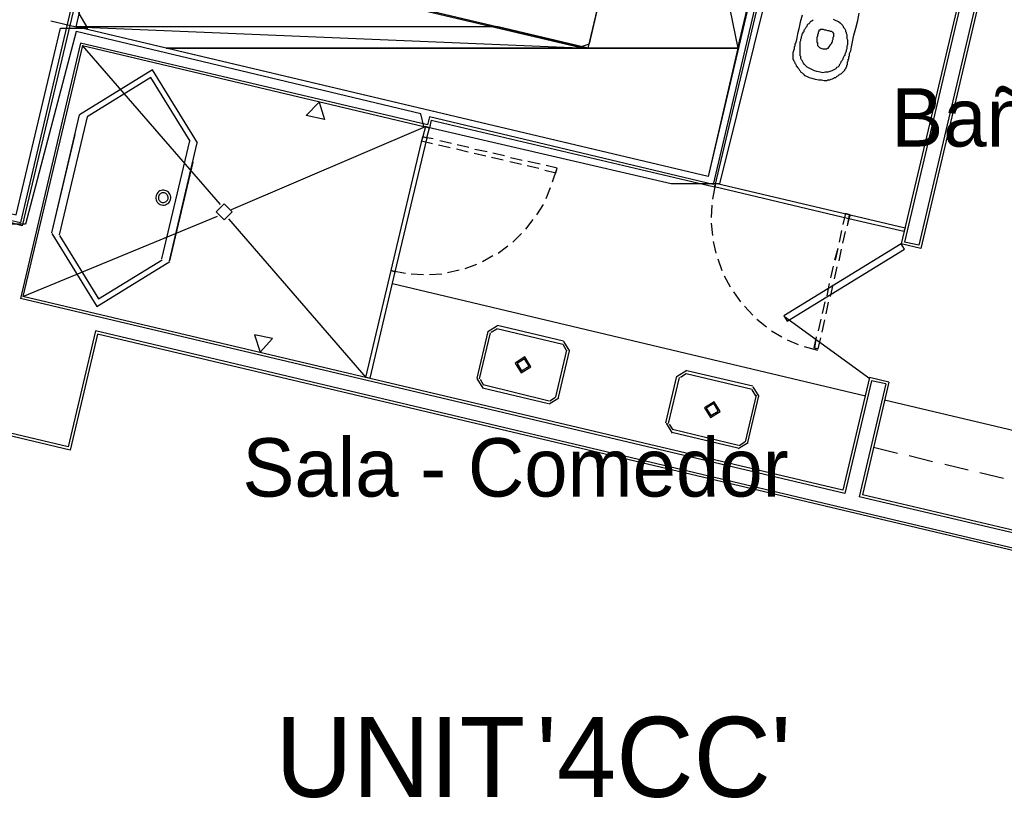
# Model space of a CAD drawing. Header units: feet. Extents: x -79 to 198, y -22 to 181.
# Tile 175 of 256: x 95 to 116, y 89 to 105. Entities that reach past the tile are written whole.
import ezdxf
from ezdxf.enums import TextEntityAlignment as Align

# ---------------------------------------------------------------- set-up
doc = ezdxf.new("R2010")
doc.units = ezdxf.units.FT
for name, color, linetype in [('A-AREA-COMUN', 252, 'CONTINUOUS'), ('A-AREA-UNIDAD', 30, 'CONTINUOUS'), ('A-LINEA', 7, 'CONTINUOUS'), ('A-LINEA-FINA', 9, 'CONTINUOUS'), ('A-MURO-CONCRETO', 8, 'CONTINUOUS'), ('A-NOMBRE-ESPACIO', 2, 'CONTINUOUS'), ('A-TEXTO-PDF', 3, 'CONTINUOUS')]:
    doc.layers.add(name, color=color, linetype=linetype)

msp = doc.modelspace()

# ---------------------------------------------------------------- linework, layer by layer
at = {"layer": 'A-AREA-COMUN'}
for points in [[(97.12, 106.5244), (106.912, 104.2133), (107.12, 104.2844), (108.992, 112.3378)], [(76.192, 103.9644), (77.632, 101.6889), (78.32, 101.7778), (78.56, 102.0444), (78.8, 102.0444), (79.28, 101.2444), (81.84, 102.7733), (83.76, 102.5778), (83.872, 103.1644), (84.192, 103.2178), (84.4, 103.8578), (84.448, 103.2178), (85.04, 103.2178), (95.328, 100.7644), (96.24, 104.6044), (96.8, 104.6044), (96.608, 104.9244)]]:
    msp.add_lwpolyline(points, dxfattribs=at)
at = {"layer": 'A-AREA-UNIDAD'}
msp.add_lwpolyline([(110.848, 105.6533), (109.792, 101.4044), (108.8, 101.4044), (103.712, 102.5778), (103.648, 102.8444), (96.56, 104.5333), (95.52, 100.5689), (94.448, 100.5689), (92.192, 101.0489), (92.16, 101.2089), (84.448, 103.0044), (84.4, 103.8044), (84, 102.4178), (83.04, 102.4178), (82.112, 102.6489), (82.048, 102.3289), (80.08, 101.2089), (79.04, 101.2089), (78.8, 102.0089), (78.56, 102.0089), (78.24, 101.6533), (77.28, 101.6533), (75.872, 103.7689)], dxfattribs=at)
at = {"layer": 'A-LINEA'}
for p, q in [((110.8267, 106.3511), (109.6667, 101.3911)), ((110.8667, 106.2844), (109.6933, 101.3378)), ((115.2667, 105.9778), (113.8933, 100.1378)), ((115.3333, 106.0178), (113.9333, 100.0711)), ((96.64, 105.7911), (95.4133, 100.6044)), ((96.7067, 105.8311), (95.4533, 100.5378)), ((114.76, 105.3644), (113.5333, 100.1644)), ((114.8267, 105.4044), (113.6, 100.2044)), ((96.04, 104.7511), (96.56, 104.6311)), ((96.6533, 104.2978), (95.4133, 99.0444)), ((96.6933, 104.2444), (95.4667, 99.0844)), ((103.7867, 102.6178), (96.6533, 104.2978)), ((96.6933, 104.2444), (103.8267, 102.5511)), ((99.5333, 100.9778), (96.6933, 104.2444)), ((96.6267, 102.8178), (96.0533, 100.3911)), ((96.7867, 102.7778), (96.2133, 100.3511)), ((103.8267, 102.7778), (103.7867, 102.6178)), ((109.6667, 101.3911), (103.8267, 102.7778)), ((103.8667, 102.7111), (103.8267, 102.5511)), ((103.8667, 102.7111), (109.6933, 101.3378)), ((99.76, 100.8711), (103.7467, 102.5778)), ((96.5333, 102.4178), (96.0533, 100.3911)), ((98.8933, 102.2844), (98.32, 99.8578)), ((103.72, 102.3244), (103.72, 102.3244)), ((103.7467, 102.4044), (103.7467, 102.4044)), ((103.7467, 102.4044), (103.7467, 102.4044)), ((104.28, 102.2311), (104.04, 102.2844)), ((104.0133, 102.2044), (104.2533, 102.1511)), ((104.3867, 102.1244), (104.6267, 102.0578)), ((104.64, 102.1511), (104.4, 102.2044)), ((105.0133, 102.0578), (104.76, 102.1111)), ((104.7467, 102.0311), (104.9867, 101.9778)), ((105.1067, 101.9511), (105.3467, 101.8978)), ((105.3733, 101.9778), (105.1333, 102.0311)), ((105.7333, 101.8844), (105.4933, 101.9378)), ((105.48, 101.8578), (105.72, 101.8044)), ((105.84, 101.7778), (106.08, 101.7244)), ((106.1067, 101.8044), (105.8533, 101.8578)), ((106.4533, 101.7244), (106.2267, 101.7778)), ((106.36, 101.4444), (106.4533, 101.7244)), ((98.3353, 101.27), (98.3091, 101.2646)), ((98.362, 101.2709), (98.3353, 101.27)), ((98.3884, 101.267), (98.362, 101.2709)), ((98.4138, 101.2587), (98.3884, 101.267)), ((106.2267, 101.0978), (106.32, 101.3244)), ((109.7067, 101.3778), (109.6533, 101.0844)), ((109.7067, 101.3778), (109.6533, 101.0844)), ((98.2041, 101.1529), (98.2002, 101.1264)), ((98.2002, 101.1264), (98.2011, 101.0997)), ((98.2011, 101.0997), (98.2065, 101.0736)), ((98.2124, 101.1783), (98.2041, 101.1529)), ((98.2065, 101.0736), (98.2164, 101.0487)), ((98.2251, 101.2018), (98.2124, 101.1783)), ((98.2416, 101.2228), (98.2251, 101.2018)), ((98.2616, 101.2406), (98.2416, 101.2228)), ((98.256, 101.1407), (98.2535, 101.1234)), ((98.2535, 101.1234), (98.254, 101.106)), ((98.254, 101.106), (98.2576, 101.0889)), ((98.2614, 101.1572), (98.256, 101.1407)), ((98.2576, 101.0889), (98.264, 101.0727)), ((98.2697, 101.1726), (98.2614, 101.1572)), ((98.2843, 101.2547), (98.2616, 101.2406)), ((98.264, 101.0727), (98.2732, 101.0579)), ((98.2805, 101.1863), (98.2697, 101.1726)), ((98.2935, 101.1979), (98.2805, 101.1863)), ((98.3091, 101.2646), (98.2843, 101.2547)), ((98.3083, 101.2071), (98.2935, 101.1979)), ((98.3245, 101.2135), (98.3083, 101.2071)), ((98.3416, 101.2171), (98.3245, 101.2135)), ((98.359, 101.2176), (98.3416, 101.2171)), ((98.3762, 101.2151), (98.359, 101.2176)), ((98.3928, 101.2097), (98.3762, 101.2151)), ((98.4081, 101.2014), (98.3928, 101.2097)), ((98.4218, 101.1906), (98.4081, 101.2014)), ((98.4374, 101.246), (98.4138, 101.2587)), ((98.4334, 101.1776), (98.4218, 101.1906)), ((98.4426, 101.1628), (98.4334, 101.1776)), ((98.437, 101.063), (98.4452, 101.0783)), ((98.4584, 101.2295), (98.4374, 101.246)), ((98.4491, 101.1466), (98.4426, 101.1628)), ((98.4452, 101.0783), (98.4507, 101.0949)), ((98.4526, 101.1296), (98.4491, 101.1466)), ((98.4507, 101.0949), (98.4532, 101.1121)), ((98.4532, 101.1121), (98.4526, 101.1296)), ((98.4762, 101.2095), (98.4584, 101.2295)), ((98.4902, 101.1868), (98.4762, 101.2095)), ((98.5002, 101.162), (98.4902, 101.1868)), ((98.4942, 101.0573), (98.5026, 101.0827)), ((98.5056, 101.1358), (98.5002, 101.162)), ((98.5026, 101.0827), (98.5064, 101.1091)), ((98.5064, 101.1091), (98.5056, 101.1358)), ((98.2164, 101.0487), (98.2305, 101.026)), ((98.2305, 101.026), (98.2483, 101.0061)), ((98.2483, 101.0061), (98.2693, 100.9895)), ((98.2693, 100.9895), (98.2928, 100.9769)), ((98.2732, 101.0579), (98.2848, 101.0449)), ((98.2848, 101.0449), (98.2985, 101.0341)), ((98.2928, 100.9769), (98.3182, 100.9685)), ((98.2985, 101.0341), (98.3139, 101.0259)), ((98.3139, 101.0259), (98.3304, 101.0204)), ((98.3182, 100.9685), (98.3447, 100.9647)), ((98.3304, 101.0204), (98.3477, 101.0179)), ((98.3447, 100.9647), (98.3714, 100.9655)), ((98.3477, 101.0179), (98.3651, 101.0185)), ((98.3651, 101.0185), (98.3822, 101.022)), ((98.3714, 100.9655), (98.3975, 100.971)), ((98.3822, 101.022), (98.3984, 101.0285)), ((98.3975, 100.971), (98.4224, 100.9809)), ((98.3984, 101.0285), (98.4132, 101.0377)), ((98.4132, 101.0377), (98.4262, 101.0493)), ((98.4224, 100.9809), (98.4451, 100.9949)), ((98.4262, 101.0493), (98.437, 101.063)), ((98.4451, 100.9949), (98.465, 101.0127)), ((98.465, 101.0127), (98.4816, 101.0337)), ((98.4816, 101.0337), (98.4942, 101.0573)), ((106.04, 100.7644), (106.1733, 100.9778)), ((109.64, 100.9644), (109.6267, 100.7111)), ((109.64, 100.9644), (109.6267, 100.7111)), ((95.4667, 99.0844), (99.4667, 100.7378)), ((99.6933, 100.6844), (102.52, 97.4178)), ((105.8133, 100.4711), (105.96, 100.6711)), ((112.4267, 100.7378), (112.4267, 100.7378)), ((112.4267, 100.7378), (112.4267, 100.7378)), ((95.1733, 100.6578), (95.4133, 100.6044)), ((95.4533, 100.5378), (95.2133, 100.6044)), ((109.6267, 100.5911), (109.6533, 100.3378)), ((109.6267, 100.5911), (109.6533, 100.3378)), ((113.56, 100.4711), (113.56, 100.4711)), ((105.5467, 100.2044), (105.72, 100.3778)), ((112.3067, 100.4444), (112.2533, 100.2044)), ((112.3067, 100.4444), (112.2533, 100.2044)), ((112.3333, 100.1778), (112.3867, 100.4178)), ((112.3333, 100.1778), (112.3867, 100.4178)), ((105.24, 99.9778), (105.44, 100.1244)), ((109.6667, 100.2178), (109.72, 99.9778)), ((109.6667, 100.2178), (109.72, 99.9778)), ((112.2267, 100.0711), (112.16, 99.8311)), ((112.2267, 100.0711), (112.1733, 99.8311)), ((112.2533, 99.8178), (112.3067, 100.0578)), ((112.2533, 99.8178), (112.3067, 100.0578)), ((113.9333, 100.0711), (113.5333, 100.1644)), ((113.8933, 100.1378), (113.6, 100.2044)), ((104.92, 99.8044), (105.1333, 99.9244)), ((109.76, 99.8578), (109.84, 99.6178)), ((109.76, 99.8578), (109.84, 99.6178)), ((104.56, 99.6578), (104.8, 99.7511)), ((112.1333, 99.7111), (112.08, 99.4711)), ((112.1333, 99.7111), (112.08, 99.4711)), ((112.16, 99.4444), (112.2133, 99.6978)), ((112.16, 99.4444), (112.2133, 99.6978)), ((103.04, 99.6178), (103.3333, 99.5644)), ((103.0667, 99.5644), (103.0667, 99.5644)), ((103.0667, 99.5644), (103.0667, 99.5644)), ((103.4533, 99.5511), (103.7067, 99.5378)), ((103.8267, 99.5378), (104.08, 99.5511)), ((104.2, 99.5778), (104.44, 99.6311)), ((109.8933, 99.5111), (110.0133, 99.2844)), ((109.8933, 99.5111), (110.0133, 99.2844)), ((103.0667, 99.3511), (112.8, 97.0444)), ((112.0533, 99.3511), (112, 99.0978)), ((112.0533, 99.3511), (112, 99.0978)), ((112.08, 99.0844), (112.1333, 99.3244)), ((112.08, 99.0844), (112.1333, 99.3244)), ((112.3733, 95.0311), (95.4133, 99.0444)), ((112.3333, 95.0978), (95.4667, 99.0844)), ((110.08, 99.1778), (110.2267, 98.9778)), ((110.08, 99.1778), (110.2267, 98.9778)), ((110.3067, 98.8844), (110.48, 98.6978)), ((110.3067, 98.8844), (110.48, 98.6978)), ((111.96, 98.9778), (111.9067, 98.7378)), ((111.96, 98.9778), (111.9067, 98.7378)), ((111.9867, 98.7244), (112.04, 98.9644)), ((111.9867, 98.7244), (112.04, 98.9644)), ((111.1291, 98.6694), (112.8877, 97.4005)), ((105.2317, 98.48), (105.0311, 98.3561)), ((106.5867, 98.1644), (105.2267, 98.4844)), ((110.56, 98.6178), (110.76, 98.4578)), ((110.56, 98.6178), (110.76, 98.4578)), ((111.88, 98.6178), (111.8267, 98.3778)), ((111.88, 98.6178), (111.8267, 98.3778)), ((111.9067, 98.3511), (111.96, 98.6044)), ((111.9067, 98.3511), (111.96, 98.6044)), ((96.96, 98.3778), (96.4, 95.9911)), ((97, 98.3111), (96.44, 95.9244)), ((118.1067, 93.3644), (96.96, 98.3778)), ((118.1467, 93.3111), (97, 98.3111)), ((105.0267, 98.3644), (104.8, 97.4044)), ((105.08, 98.3378), (104.8533, 97.3911)), ((105.2164, 98.4151), (105.096, 98.3408)), ((106.5733, 98.0978), (105.2133, 98.4178)), ((110.8667, 98.3778), (111.08, 98.2578)), ((110.8667, 98.3778), (111.08, 98.2578)), ((111.8267, 98.0044), (111.88, 98.2311)), ((111.8267, 98.0044), (111.88, 98.2311)), ((106.6506, 97.9748), (106.5764, 98.0951)), ((106.7155, 97.9594), (106.5917, 98.16)), ((111.1867, 98.1911), (111.4133, 98.0978)), ((111.1867, 98.1911), (111.4133, 98.0978)), ((111.5333, 98.0578), (111.8133, 97.9778)), ((111.5333, 98.0578), (111.8133, 97.9778)), ((96.4, 95.9911), (88.6533, 97.8311)), ((106.4267, 97.0178), (106.6533, 97.9778)), ((106.48, 97.0044), (106.7067, 97.9644)), ((96.44, 95.9244), (88.5867, 97.7911)), ((108.6933, 96.4844), (108.92, 97.4444)), ((109.125, 97.56), (108.9245, 97.4361)), ((109.1097, 97.4951), (108.9894, 97.4208)), ((109.1067, 97.4978), (110.4667, 97.1778)), ((109.12, 97.5644), (110.48, 97.2444)), ((104.8045, 97.3961), (104.9283, 97.1956)), ((104.8694, 97.3808), (104.9436, 97.2605)), ((104.9333, 97.2711), (106.2933, 96.9378)), ((108.7467, 96.4711), (108.9733, 97.4178)), ((110.6089, 97.0261), (110.485, 97.2266)), ((112.88, 97.4178), (112.3333, 95.0978)), ((112.92, 97.3511), (112.3733, 95.0311)), ((113.2133, 97.2844), (112.6667, 94.9644)), ((113.28, 97.3244), (112.7333, 95.0044)), ((113.28, 97.3244), (112.88, 97.4178)), ((113.2133, 97.2844), (112.92, 97.3511)), ((104.92, 97.2044), (106.28, 96.8844)), ((106.3036, 96.9405), (106.424, 97.0148)), ((110.5467, 97.0578), (110.32, 96.0978)), ((110.6, 97.0444), (110.3733, 96.0844)), ((110.544, 97.0414), (110.4697, 97.1618)), ((106.2883, 96.8756), (106.4889, 96.9994)), ((118.0533, 95.8044), (113.1867, 96.9511)), ((108.6978, 96.4761), (108.8216, 96.2756)), ((108.7627, 96.4608), (108.837, 96.3405)), ((110.1733, 95.9644), (108.8133, 96.2844)), ((110.1867, 96.0178), (108.8267, 96.3511)), ((110.1816, 95.9556), (110.3822, 96.0794)), ((110.197, 96.0205), (110.3173, 96.0948)), ((113.4533, 95.8578), (112.96, 95.9778)), ((114.1733, 95.6844), (113.6933, 95.8044)), ((114.9067, 95.5111), (114.4267, 95.6311)), ((115.64, 95.3378), (115.1467, 95.4578)), ((117.6, 93.8578), (112.7333, 95.0044)), ((117.64, 93.7911), (112.6667, 94.9644))]:
    msp.add_line(p, q, dxfattribs=at)
for points in [[(97.7333, 117.0311), (106.56, 114.9378), (106.7867, 115.9111), (114.5733, 114.0711), (113.88, 111.1511), (111.9333, 111.6178), (109.56, 101.5511), (96.56, 104.6311), (97.0133, 106.5778), (107.0933, 104.1911), (109.0133, 112.2978), (97.28, 115.0844), (97.7333, 117.0311)], [(111.4933, 104.8711), (111.4533, 104.7244), (111.4267, 104.5911), (111.4, 104.4844), (111.3867, 104.4044), (111.3733, 104.3378), (111.36, 104.2978), (111.3467, 104.2711), (111.3467, 104.2578), (111.3467, 104.2444), (111.3467, 104.2311), (111.3333, 104.2178), (111.3333, 104.2044), (111.3333, 104.1911), (111.3333, 104.1778), (111.3333, 104.1644), (111.32, 104.1511), (111.32, 104.1378), (111.32, 104.1244), (111.3067, 104.1111), (111.3067, 104.0844), (111.3067, 104.0711), (111.3067, 104.0578), (111.3067, 104.0444), (111.3067, 104.0311), (111.3067, 104.0178), (111.3067, 104.0044), (111.3067, 103.9911), (111.3067, 103.9644), (111.32, 103.9511), (111.32, 103.9378), (111.3333, 103.9244), (111.3467, 103.8978), (111.3467, 103.8844), (111.36, 103.8711), (111.3733, 103.8444), (111.3733, 103.8311), (111.3867, 103.8178), (111.4, 103.7911), (111.4133, 103.7778), (111.4267, 103.7644), (111.44, 103.7378), (111.4533, 103.7244), (111.4667, 103.6978), (111.4933, 103.6844), (111.52, 103.6578), (111.5467, 103.6311), (111.5867, 103.6178), (111.64, 103.5911), (111.6933, 103.5778), (111.76, 103.5511), (111.84, 103.5378), (111.8933, 103.5378), (111.9467, 103.5244), (112, 103.5244), (112.0267, 103.5378), (112.0667, 103.5378), (112.0933, 103.5511), (112.12, 103.5644), (112.1467, 103.5778), (112.16, 103.5911), (112.1867, 103.5911), (112.2, 103.6044), (112.2133, 103.6178), (112.24, 103.6311), (112.2533, 103.6444), (112.2667, 103.6578), (112.28, 103.6578), (112.3067, 103.6711), (112.32, 103.6844), (112.3333, 103.6978), (112.3467, 103.7111), (112.36, 103.7244), (112.3733, 103.7378), (112.3733, 103.7511), (112.3867, 103.7644), (112.4, 103.7778), (112.4, 103.7911), (112.4, 103.8044), (112.4133, 103.8178), (112.4133, 103.8311), (112.4133, 103.8444), (112.4267, 103.8578), (112.4267, 103.8711), (112.4267, 103.8844), (112.4267, 103.9111), (112.44, 103.9244), (112.44, 103.9378), (112.44, 103.9511), (112.44, 103.9644), (112.4533, 103.9644), (112.4533, 103.9778), (112.4533, 103.9911), (112.4533, 104.0044), (112.4667, 104.0444), (112.4667, 104.0844), (112.4933, 104.1378), (112.5067, 104.2178), (112.5333, 104.3244), (112.56, 104.4578), (112.6, 104.6044), (112.64, 104.7644), (112.6667, 104.9111)], [(112.1333, 104.7911), (112.1867, 104.7644), (112.24, 104.7378), (112.28, 104.7111), (112.3067, 104.6844), (112.3333, 104.6578), (112.3467, 104.6178), (112.3733, 104.5911), (112.3867, 104.5644), (112.3867, 104.5378), (112.4, 104.5244), (112.4, 104.4978), (112.4133, 104.4711), (112.4133, 104.4578), (112.4133, 104.4311), (112.4133, 104.4178), (112.4133, 104.3911), (112.4267, 104.3644), (112.4267, 104.3511), (112.4267, 104.3244), (112.4267, 104.3111), (112.4267, 104.2844), (112.4267, 104.2578), (112.4133, 104.2311), (112.4133, 104.2044), (112.4133, 104.1778), (112.4, 104.1511), (112.4, 104.1244), (112.3867, 104.0978), (112.3733, 104.0711), (112.3733, 104.0444), (112.36, 104.0311), (112.3467, 104.0044), (112.3333, 103.9778), (112.3333, 103.9644), (112.32, 103.9378), (112.3067, 103.9244), (112.2933, 103.9111), (112.2933, 103.8978), (112.28, 103.8711), (112.2667, 103.8578), (112.2533, 103.8444), (112.2533, 103.8311), (112.24, 103.8178), (112.2267, 103.8044), (112.2, 103.7911), (112.1867, 103.7644), (112.16, 103.7511), (112.1333, 103.7378), (112.1067, 103.7244), (112.0667, 103.7111), (112.0267, 103.6978), (111.9733, 103.6978), (111.92, 103.6844), (111.8667, 103.6978), (111.8, 103.7111), (111.7467, 103.7244), (111.6933, 103.7511), (111.64, 103.7778), (111.6, 103.8044), (111.5733, 103.8311), (111.5467, 103.8578), (111.52, 103.8844), (111.5067, 103.9111), (111.4933, 103.9378), (111.48, 103.9511), (111.4667, 103.9778), (111.4667, 103.9911), (111.4667, 104.0178), (111.4533, 104.0311), (111.4533, 104.0578), (111.4533, 104.0711), (111.4533, 104.0844), (111.4533, 104.1111), (111.4533, 104.1244), (111.4533, 104.1511), (111.4533, 104.1644), (111.4533, 104.1911), (111.4533, 104.2178), (111.4533, 104.2444), (111.4533, 104.2711), (111.4533, 104.2978), (111.4533, 104.3244), (111.4667, 104.3511), (111.4667, 104.3778), (111.48, 104.4044), (111.48, 104.4311), (111.4933, 104.4578), (111.4933, 104.4844), (111.5067, 104.4978), (111.52, 104.5244), (111.5333, 104.5378), (111.5333, 104.5644), (111.5467, 104.5778), (111.56, 104.5911), (111.5733, 104.6178), (111.5867, 104.6311), (111.6, 104.6444), (111.6, 104.6578), (111.6133, 104.6844), (111.64, 104.6978), (111.6533, 104.7111), (111.6667, 104.7378), (111.6933, 104.7511), (111.72, 104.7778)], [(111.9067, 104.5778), (111.8933, 104.5778), (111.88, 104.5778), (111.8667, 104.5778), (111.8667, 104.5644), (111.8533, 104.5644), (111.84, 104.5644), (111.84, 104.5511), (111.84, 104.5378), (111.8267, 104.5244), (111.8267, 104.5111), (111.8267, 104.4978), (111.8267, 104.4844), (111.8133, 104.4711), (111.8133, 104.4578), (111.8133, 104.4444), (111.8133, 104.4311), (111.8, 104.4178), (111.8, 104.4044), (111.8, 104.3911), (111.8, 104.3778), (111.8, 104.3644), (111.8, 104.3511), (111.8, 104.3378), (111.8, 104.3244), (111.8, 104.3111), (111.8133, 104.3111), (111.8133, 104.2978), (111.8133, 104.2844), (111.8133, 104.2711), (111.8133, 104.2578), (111.8133, 104.2444), (111.8267, 104.2311), (111.84, 104.2178), (111.8533, 104.2044), (111.88, 104.1911), (111.92, 104.1778), (111.9467, 104.1778), (111.9733, 104.1778), (112, 104.1778), (112.0133, 104.1911), (112.04, 104.1911), (112.04, 104.2044), (112.0533, 104.2178), (112.0533, 104.2311), (112.0667, 104.2311), (112.0667, 104.2444), (112.08, 104.2578), (112.08, 104.2711), (112.0933, 104.2711), (112.0933, 104.2844), (112.1067, 104.2978), (112.1067, 104.3111), (112.12, 104.3244), (112.12, 104.3378), (112.12, 104.3511), (112.1333, 104.3778), (112.1333, 104.3911), (112.1333, 104.4044), (112.1333, 104.4178), (112.1467, 104.4311), (112.1467, 104.4444), (112.1467, 104.4578), (112.1467, 104.4711), (112.1467, 104.4844), (112.1467, 104.4978), (112.1333, 104.4978), (112.1333, 104.5111), (112.12, 104.5244), (112.1067, 104.5378), (112.08, 104.5378), (112.0533, 104.5511), (112.0267, 104.5511), (111.9867, 104.5644), (111.96, 104.5644), (111.9333, 104.5778), (111.9067, 104.5778)], [(99.0598, 102.2441), (98.1337, 103.7443), (96.6335, 102.8181)], [(98.9041, 102.2809), (98.0968, 103.5886), (96.7892, 102.7813)], [(103.7467, 102.5778), (103.6933, 102.3778), (103.7733, 102.3511), (103.8267, 102.5511), (103.7467, 102.5778)], [(103.7733, 102.3511), (103.12, 99.5911), (103.04, 99.6178), (103.6933, 102.3778), (103.7733, 102.3511)], [(103.9067, 102.3244), (103.6933, 102.3644), (103.6667, 102.2844), (103.8933, 102.2311)], [(98.96, 101.8444), (98.48, 99.8178), (99.0533, 102.2444)], [(106.2, 101.6844), (106.4267, 101.6311), (106.4533, 101.7244)], [(112.4533, 100.6844), (109.6933, 101.3378), (109.72, 101.4178), (112.48, 100.7644), (112.4533, 100.6844)], [(112.4533, 100.6844), (109.6933, 101.3378), (109.72, 101.4178), (112.48, 100.7644), (112.4533, 100.6844)], [(109.7467, 101.3644), (109.7467, 101.3644), (109.7467, 101.3644)], [(109.7467, 101.3644), (109.7467, 101.3644), (109.7467, 101.3644)], [(99.7733, 100.8244), (99.6067, 100.9911), (99.44, 100.8244), (99.6067, 100.6578), (99.7733, 100.8244)], [(112.4267, 100.5378), (112.48, 100.7644), (112.3867, 100.7911), (112.3333, 100.5644)], [(112.4267, 100.5378), (112.4667, 100.7644), (112.3867, 100.7911), (112.3333, 100.5644)], [(113.5867, 100.4178), (112.4533, 100.6844), (112.48, 100.7644), (113.6133, 100.4978), (113.5867, 100.4178)], [(113.5867, 100.4178), (112.4533, 100.6844), (112.48, 100.7644), (113.6133, 100.4978), (113.5867, 100.4178)], [(112.5067, 100.7111), (112.5067, 100.7111), (112.5067, 100.7111)], [(112.5067, 100.7111), (112.5067, 100.7111), (112.5067, 100.7111)], [(96.0602, 100.3781), (96.9863, 98.8779), (98.4865, 99.8041)], [(96.2159, 100.3413), (97.0232, 99.0336), (98.3308, 99.8409)], [(113.5333, 100.1644), (111.12, 98.6844), (111.1867, 98.5778), (113.6, 100.0578), (113.5333, 100.1644)], [(102.52, 97.4178), (103.04, 99.6178), (103.12, 99.5911), (102.6, 97.4044), (102.52, 97.4178)], [(103.0933, 99.6444), (103.0933, 99.6444), (103.0933, 99.6444)], [(111.7867, 98.2578), (111.7333, 98.0311), (111.8267, 98.0044)], [(111.7867, 98.2578), (111.7467, 98.0311), (111.8267, 98.0044)], [(105.5911, 97.7161), (105.715, 97.5156), (105.9155, 97.6394), (105.7917, 97.84), (105.5911, 97.7161)], [(105.6301, 97.7069), (105.7242, 97.5545), (105.8766, 97.6486), (105.7825, 97.801), (105.6301, 97.7069)], [(102.5733, 97.4578), (102.5733, 97.4578), (102.5733, 97.4578)], [(109.8089, 96.7194), (109.685, 96.92), (109.4845, 96.7961), (109.6083, 96.5956), (109.8089, 96.7194)], [(109.7699, 96.7286), (109.6758, 96.881), (109.5234, 96.7869), (109.6175, 96.6345), (109.7699, 96.7286)]]:
    msp.add_lwpolyline(points, dxfattribs=at)
at = {"layer": 'A-LINEA-FINA'}
for points in [[(101.6667, 102.7244), (101.2933, 102.8044), (101.56, 103.0844), (101.6667, 102.7244), (101.6667, 102.7244)], [(100.6, 98.2178), (100.2267, 98.2978), (100.3467, 97.9378), (100.6, 98.2178), (100.6, 98.2178)]]:
    msp.add_lwpolyline(points, dxfattribs=at)
at = {"layer": 'A-MURO-CONCRETO'}
for points in [[(108.7467, 111.1511), (110.1733, 104.1911), (107.0933, 104.1911), (108.7467, 111.1511), (108.7467, 111.1511)], [(111.8267, 111.1511), (108.7467, 111.1511), (110.1733, 104.1911), (111.8267, 111.1511)], [(97.0133, 106.5778), (105.24, 104.6311), (96.56, 104.6311), (97.0133, 106.5778), (97.0133, 106.5778)], [(105.24, 104.6311), (96.56, 104.6311), (107.0933, 104.1911), (105.24, 104.6311)], [(96.56, 104.6311), (107.0933, 104.1911), (98.4133, 104.1911), (96.56, 104.6311), (96.56, 104.6311)], [(98.4133, 104.1911), (110.1733, 104.1911), (109.56, 101.5511), (98.4133, 104.1911), (98.4133, 104.1911)]]:
    msp.add_lwpolyline(points, dxfattribs=at)

# ---------------------------------------------------------------- texts
at = {"layer": 'A-NOMBRE-ESPACIO'}
for s, p in [('Baño', (115.2, 102.1689)), ('Sala - Comedor', (105.6, 94.9689))]:
    msp.add_text(s, height=1.2, dxfattribs=at).set_placement(p, align=Align.CENTER)
at = {"layer": 'A-TEXTO-PDF'}
for s, p in [('UNIT', (103.2268, 88.7918)), ("'4CC'", (108.6494, 88.7918))]:
    msp.add_text(s, height=1.646, dxfattribs=at).set_placement(p, align=Align.CENTER)

doc.saveas('drawing.dxf')
